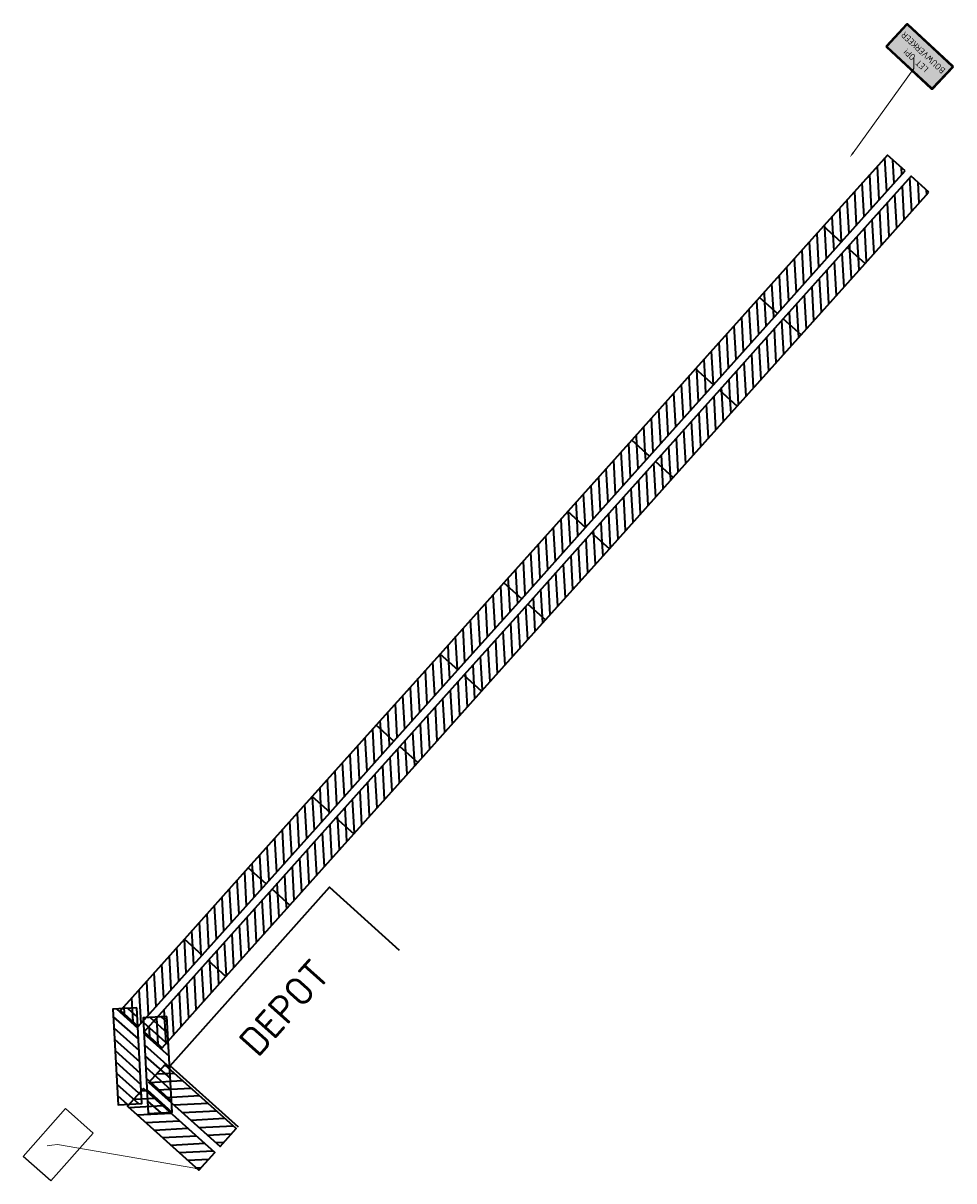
# Model space of a CAD drawing. Extents: x 102901 to 117610, y 477548 to 480765.
# Tile 1 of 4: x 102901 to 102959, y 477548 to 477620. Entities that reach past the tile are written whole.
import ezdxf
from ezdxf import colors
from ezdxf.entities.mleader import LeaderData, LeaderLine
from ezdxf.math import Vec2, Vec3

# ---------------------------------------------------------------- set-up
doc = ezdxf.new("R2010")
doc.units = 0
doc.header["$LTSCALE"] = 0.5
for name, color, linetype, lineweight in [('N-WE-IE-TERREINAFSCHEIDING_KUNSTMATIG_HEKWERK-G', 20, 'IE-TERREINAFSCHEIDING-KUNSTMATIG', 35), ('N-WE-VH-VERHARDING_BEDRIJFSVLOERPLAAT_STAAL_RIJPLAAT-G', 252, 'Continuous', 35), ('to-xx-bibkleur', 7, 'Continuous', 13), ('X-XX-AL-T18', 10, 'Continuous', 18)]:
    doc.layers.add(name, color=color, linetype=linetype, lineweight=lineweight)
doc.styles.add('NLCS-ISO-M1000-T18', font='NLCS-ISO.ttf', dxfattribs={"height": 1.8})
doc.styles.add('NLCS-ISO-M200-T18', font='NLCS-ISO.ttf', dxfattribs={"height": 0.36})
doc.linetypes.add('IE-TERREINAFSCHEIDING-KUNSTMATIG', pattern='A,4,[82,NLCS.SHX,S=0.75,R=90,X=0,Y=0],4,-2', length=10)
picture_1 = doc.add_image_def('image1.jpg', size_in_pixel=(2145, 1239))

# ---------------------------------------------------------------- blocks, each defined once
blk = doc.blocks.new('rijplaat')
at = {"layer": 'N-WE-VH-VERHARDING_BEDRIJFSVLOERPLAAT_STAAL_RIJPLAAT-G'}
h = blk.add_hatch(dxfattribs=at)
h.set_pattern_fill('AGW-WERK_AANVULLEN', color=256, scale=0.1, pattern_type=2)
h.set_pattern_definition([(45, (0, 0), (-0.3535533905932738, 0.3535533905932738), [])])
h.paths.add_polyline_path([(6, 1.5), (0, 1.5), (0, 0), (6, 0)])
at = {"layer": 'N-WE-VH-VERHARDING_BEDRIJFSVLOERPLAAT_STAAL_RIJPLAAT-G', "flags": 128}
blk.add_lwpolyline([(6, 0), (6, 1.5), (0, 1.5), (0, 0)], close=True, dxfattribs=at)
blk = doc.blocks.new('VB_bouwverkeer')
at = {"layer": 'to-xx-bibkleur', "true_color": 0xffff00}
h = blk.add_hatch(color=2, dxfattribs=at)
edge = h.paths.add_edge_path(flags=16)
edge.add_line((-0.3672268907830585, -0.2399999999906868), (0.4798599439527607, -0.2399999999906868))
edge.add_arc((0.4798599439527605, -0.2298599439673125), 0.01014005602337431, 270.0000000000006, 359.9999999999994)
edge.add_line((0.4899999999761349, -0.2298599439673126), (0.4899999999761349, 0.2298599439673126))
edge.add_arc((0.4798599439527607, 0.2298599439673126), 0.0101400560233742, 0, 90)
edge.add_line((0.4798599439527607, 0.2399999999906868), (-0.4798599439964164, 0.2399999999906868))
edge.add_arc((-0.4798599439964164, 0.2298599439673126), 0.0101400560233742, 90, 180)
edge.add_line((-0.4900000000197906, 0.2298599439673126), (-0.4900000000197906, -0.2298599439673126))
edge.add_arc((-0.4798599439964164, -0.2298599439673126), 0.0101400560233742, 180, 270)
edge.add_line((-0.4798599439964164, -0.2399999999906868), (-0.3672268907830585, -0.2399999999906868))
edge = h.paths.add_edge_path()
edge.add_arc((-0.483193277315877, -0.2331932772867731), 0.01680672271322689, 179.9999999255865, 269.99999992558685, ccw=False)
edge.add_line((-0.5000000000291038, -0.2331932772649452), (-0.5000000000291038, 0.2331932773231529))
edge.add_arc((-0.4831932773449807, 0.2331932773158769), 0.01680672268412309, 89.99999997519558, 179.9999999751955, ccw=False)
edge.add_line((-0.4831932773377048, 0.25), (0.4831932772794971, 0.25))
edge.add_arc((0.4831932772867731, 0.2331932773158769), 0.01680672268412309, 2.480442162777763e-08, 90.00000002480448, ccw=False)
edge.add_line((0.4999999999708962, 0.2331932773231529), (0.4999999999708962, -0.2331932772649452))
edge.add_arc((0.4831932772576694, -0.2331932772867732), 0.01680672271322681, -89.99999992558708, 7.441371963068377e-08, ccw=False)
edge.add_line((0.4831932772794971, -0.25), (-0.4831932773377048, -0.25))
at = {"layer": 'to-xx-bibkleur'}
h = blk.add_hatch(color=250, dxfattribs=at)
edge = h.paths.add_edge_path(flags=16)
edge.add_arc((0.4733333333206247, -0.2233333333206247), 0.006666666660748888, 269.9999999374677, 359.9999999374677)
edge.add_line((0.4799999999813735, -0.2233333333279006), (0.4799999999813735, 0.2233333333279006))
edge.add_arc((0.4733333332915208, 0.2233333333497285), 0.006666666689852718, 359.9999998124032, 449.9999998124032)
edge.add_line((0.4733333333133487, 0.2300000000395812), (-0.4733333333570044, 0.2300000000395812))
edge.add_arc((-0.4733333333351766, 0.2233333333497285), 0.006666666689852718, 90.00000018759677, 180.0000001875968)
edge.add_line((-0.4800000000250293, 0.2233333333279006), (-0.4800000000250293, -0.2233333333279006))
edge.add_arc((-0.4733333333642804, -0.2233333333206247), 0.006666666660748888, 180.0000000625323, 270.0000000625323)
edge.add_line((-0.4733333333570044, -0.2299999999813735), (0.4733333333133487, -0.2299999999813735))
edge = h.paths.add_edge_path()
edge.add_line((-0.3672268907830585, -0.2399999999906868), (0.4798599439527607, -0.2399999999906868))
edge.add_arc((0.4798599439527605, -0.2298599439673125), 0.01014005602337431, 270.0000000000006, 359.9999999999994)
edge.add_line((0.4899999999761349, -0.2298599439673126), (0.4899999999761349, 0.2298599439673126))
edge.add_arc((0.4798599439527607, 0.2298599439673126), 0.0101400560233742, 0, 90)
edge.add_line((0.4798599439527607, 0.2399999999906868), (-0.4798599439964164, 0.2399999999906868))
edge.add_arc((-0.4798599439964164, 0.2298599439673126), 0.0101400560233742, 90, 180)
edge.add_line((-0.4900000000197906, 0.2298599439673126), (-0.4900000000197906, -0.2298599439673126))
edge.add_arc((-0.4798599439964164, -0.2298599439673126), 0.0101400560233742, 180, 270)
edge.add_line((-0.4798599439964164, -0.2399999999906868), (-0.3672268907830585, -0.2399999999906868))
at = {"layer": 'to-xx-bibkleur', "true_color": 0xffff00}
h = blk.add_hatch(color=2, dxfattribs=at)
edge = h.paths.add_edge_path()
edge.add_arc((0.4733333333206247, -0.2233333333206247), 0.006666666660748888, 269.9999999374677, 359.9999999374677)
edge.add_line((0.4799999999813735, -0.2233333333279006), (0.4799999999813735, 0.2233333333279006))
edge.add_arc((0.4733333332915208, 0.2233333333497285), 0.006666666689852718, 359.9999998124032, 449.9999998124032)
edge.add_line((0.4733333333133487, 0.2300000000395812), (-0.4733333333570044, 0.2300000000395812))
edge.add_arc((-0.4733333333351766, 0.2233333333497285), 0.006666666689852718, 90.00000018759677, 180.0000001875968)
edge.add_line((-0.4800000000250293, 0.2233333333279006), (-0.4800000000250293, -0.2233333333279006))
edge.add_arc((-0.4733333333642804, -0.2233333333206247), 0.006666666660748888, 180.0000000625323, 270.0000000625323)
edge.add_line((-0.4733333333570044, -0.2299999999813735), (0.4733333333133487, -0.2299999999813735))
at = {"layer": 'to-xx-bibkleur', "color": 7}
blk.add_lwpolyline([(-0.4831932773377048, -0.25, -0.4142135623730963), (-0.5000000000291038, -0.2331932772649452), (-0.5000000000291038, 0.2331932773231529, -0.414213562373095), (-0.4831932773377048, 0.25), (0.4831932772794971, 0.25, -0.414213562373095), (0.4999999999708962, 0.2331932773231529), (0.4999999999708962, -0.2331932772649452, -0.4142135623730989), (0.4831932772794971, -0.25)], format="xyb", close=True, dxfattribs=at)
at = {"layer": 'to-xx-bibkleur', "color": 250}
for points in [[(-0.3672268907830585, -0.2399999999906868), (0.4798599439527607, -0.2399999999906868, 0.4142135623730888), (0.4899999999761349, -0.2298599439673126), (0.4899999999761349, 0.2298599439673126, 0.4142135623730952), (0.4798599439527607, 0.2399999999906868), (-0.4798599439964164, 0.2399999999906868, 0.4142135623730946), (-0.4900000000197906, 0.2298599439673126), (-0.4900000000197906, -0.2298599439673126, 0.4142135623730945), (-0.4798599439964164, -0.2399999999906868)], [(0.4733333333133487, -0.2299999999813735, 0.4142135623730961), (0.4799999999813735, -0.2233333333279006), (0.4799999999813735, 0.2233333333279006, 0.414213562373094), (0.4733333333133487, 0.2300000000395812), (-0.4733333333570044, 0.2300000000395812, 0.4142135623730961), (-0.4800000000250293, 0.2233333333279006), (-0.4800000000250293, -0.2233333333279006, 0.414213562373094), (-0.4733333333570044, -0.2299999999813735)]]:
    blk.add_lwpolyline(points, format="xyb", close=True, dxfattribs=at)
at = {"layer": 'X-XX-AL-T18', "insert": (-2.30762076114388e-11, 1.455191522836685e-11), "char_height": 0.1, "attachment_point": 5, "line_spacing_factor": 0.5, "style": 'NLCS-ISO-M200-T18'}
blk.add_mtext_dynamic_manual_height_columns('LET OP!\\P\\PBOUWVERKEER', width=1.979668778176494, gutter_width=1.8, heights=[0], dxfattribs=at)

msp = doc.modelspace()

# ---------------------------------------------------------------- linework, layer by layer
at = {"layer": 'N-WE-IE-TERREINAFSCHEIDING_KUNSTMATIG_HEKWERK-G', "flags": 128}
msp.add_lwpolyline([(102914.2048769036, 477551.1355076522), (102909.9208780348, 477554.9928453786), (102919.9129096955, 477566.1804706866), (102924.2817285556, 477562.2467605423)], dxfattribs=at)

# ---------------------------------------------------------------- block references
at = {"xscale": 3.999999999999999, "yscale": 3.999999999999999, "zscale": 3.999999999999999, "rotation": 136.9668104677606}
msp.add_blockref('VB_bouwverkeer', (102956.8856640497, 477618.2477253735), dxfattribs=at)
at = {"layer": 'N-WE-VH-VERHARDING_BEDRIJFSVLOERPLAAT_STAAL_RIJPLAAT-G'}
for p, rotation in [((102951.9769975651, 477606.6095828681), 48.13425336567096), ((102953.4664188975, 477605.2748079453), 48.13425336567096), ((102947.9726727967, 477602.1413188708), 48.13425336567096), ((102949.4620941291, 477600.806543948), 48.13425336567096), ((102943.9683480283, 477597.6730548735), 48.13425336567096), ((102945.4577693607, 477596.3382799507), 48.13425336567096), ((102939.9640232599, 477593.2047908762), 48.13425336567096), ((102941.4534445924, 477591.8700159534), 48.13425336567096), ((102935.9596984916, 477588.736526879), 48.13425336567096), ((102937.449119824, 477587.4017519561), 48.13425336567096), ((102931.9553737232, 477584.2682628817), 48.13425336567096), ((102933.4447950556, 477582.9334879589), 48.13425336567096), ((102927.9510489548, 477579.7999988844), 48.13425336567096), ((102929.4404702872, 477578.4652239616), 48.13425336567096), ((102923.9467241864, 477575.3317348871), 48.13425336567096), ((102925.4361455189, 477573.9969599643), 48.13425336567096), ((102919.9423994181, 477570.8634708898), 48.13425336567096), ((102921.4318207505, 477569.528695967), 48.13425336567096), ((102915.9380746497, 477566.3952068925), 48.13425336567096), ((102917.4274959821, 477565.0604319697), 48.13425336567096), ((102911.9337498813, 477561.9269428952), 48.13425336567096), ((102913.4231712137, 477560.5921679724), 48.13425336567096), ((102907.9294251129, 477557.4586788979), 48.13425336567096), ((102909.4188464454, 477556.1239039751), 48.13425336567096), ((102908.1600937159, 477552.6295231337), 93.13425336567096), ((102910.0543213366, 477552.0841936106), 93.13425336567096), ((102914.0643964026, 477551.053207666), 138.134253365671), ((102912.7296214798, 477549.5637863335), 138.134253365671)]:
    msp.add_blockref('rijplaat', p, dxfattribs=dict(at, rotation=rotation))

# ---------------------------------------------------------------- texts
at = {"layer": 'X-XX-AL-T18', "insert": (102917.0800982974, 477558.6388960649), "char_height": 1.8, "attachment_point": 5, "rotation": 48.2309232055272, "style": 'NLCS-ISO-M1000-T18'}
msp.add_mtext_dynamic_manual_height_columns('DEPOT', width=5.30239562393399, gutter_width=1.8, heights=[0], dxfattribs=at)

# ---------------------------------------------------------------- pictures from other files: only their frames are drawn
image = msp.add_image(picture_1, insert=(102903.3623112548, 477552.3064886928, -4.413), size_in_units=(4, 2.3104895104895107), rotation=-131.4524959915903)
image.dxf.flags = 7

# ---------------------------------------------------------------- leaders
at = {"layer": 'X-XX-AL-T18'}
ml = msp.add_multileader_mtext('Standard', dxfattribs=at)
ml.set_content(' ', color=256, style='NLCS-ISO-M200-T18')
ml.set_leader_properties(color=256, linetype='ByLayer', lineweight=-1)
ml.build(insert=Vec2(0, 0))
ml.multileader.update_dxf_attribs({"text_left_attachment_type": 5, "text_right_attachment_type": 5, "dogleg_length": 0.36, "arrow_head_size": 0.36})
ctx = ml.context
ctx.base_point, ctx.char_height, ctx.arrow_head_size, ctx.landing_gap_size, ctx.plane_origin, ctx.plane_x_axis, ctx.plane_y_axis = Vec3(102956.5256640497, 477618.4277253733), 0.36, 0.36, 0.18, Vec3(102958.6707088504, 477606.0229879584), Vec3(-1.83697019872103e-16, -1), Vec3(1, -1.83697019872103e-16)
ctx.left_attachment, ctx.right_attachment = 5, 5
notes = []
notes.append((ctx, [(0, (1, 1, 0), (102956.5256640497, 477617.4917253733), (1.836970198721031e-16, 1), 0.36, [(0, [(102952.511, 477611.931)], 0, [])])]))
ctx.mtext.insert, ctx.mtext.text_direction, ctx.mtext.rotation, ctx.mtext.flow_direction = Vec3(102956.8856640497, 477618.2477253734), Vec3(-1.83697019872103e-16, -1), 4.71238898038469, 5
ml = msp.add_multileader_mtext('Standard', dxfattribs=at)
ml.set_content(' ', color=256, style='NLCS-ISO-M200-T18')
ml.set_leader_properties(color=256, linetype='ByLayer', lineweight=-1)
ml.build(insert=Vec2(0, 0))
ml.multileader.update_dxf_attribs({"text_left_attachment_type": 5, "text_right_attachment_type": 5, "dogleg_length": 0.36, "arrow_head_size": 0.36})
ctx = ml.context
ctx.base_point, ctx.char_height, ctx.arrow_head_size, ctx.landing_gap_size, ctx.plane_origin, ctx.plane_x_axis, ctx.plane_y_axis = Vec3(102901.9428180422, 477549.9463571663, -4.413), 0.36, 0.36, 0.18, Vec3(102911.8354394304, 477548.5208956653, -4.413), Vec3(0.99394437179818, 0.1098844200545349), Vec3(-0.1098844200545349, 0.99394437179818)
ctx.left_attachment, ctx.right_attachment = 5, 5
notes.append((ctx, [(0, (1, 1, 0), (102902.8731499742, 477550.0492089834, -4.413), (-0.9939443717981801, -0.1098844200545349), 0.36, [(0, [(102911.8354394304, 477548.5208956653, -4.413)], 0, [])])]))
ctx.mtext.insert, ctx.mtext.text_direction, ctx.mtext.rotation, ctx.mtext.flow_direction = Vec3(102902.0821696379, 477550.3239563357, -4.413), Vec3(0.99394437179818, 0.1098844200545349), 0.1101067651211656, 5
for ctx, leaders in notes:
    for number, flags, end, landing, length, lines in leaders:
        leader = LeaderData()
        leader.index, (leader.has_last_leader_line, leader.has_dogleg_vector, leader.attachment_direction) = number, flags
        leader.last_leader_point, leader.dogleg_vector, leader.dogleg_length = Vec3(end), Vec3(landing), length
        for number, points, colour, breaks in lines:
            line = LeaderLine()
            line.index, line.vertices, line.color, line.breaks = number, Vec3.list(points), colors.encode_raw_color(colour), breaks
            leader.lines.append(line)
        ctx.leaders.append(leader)

doc.saveas('drawing.dxf')
